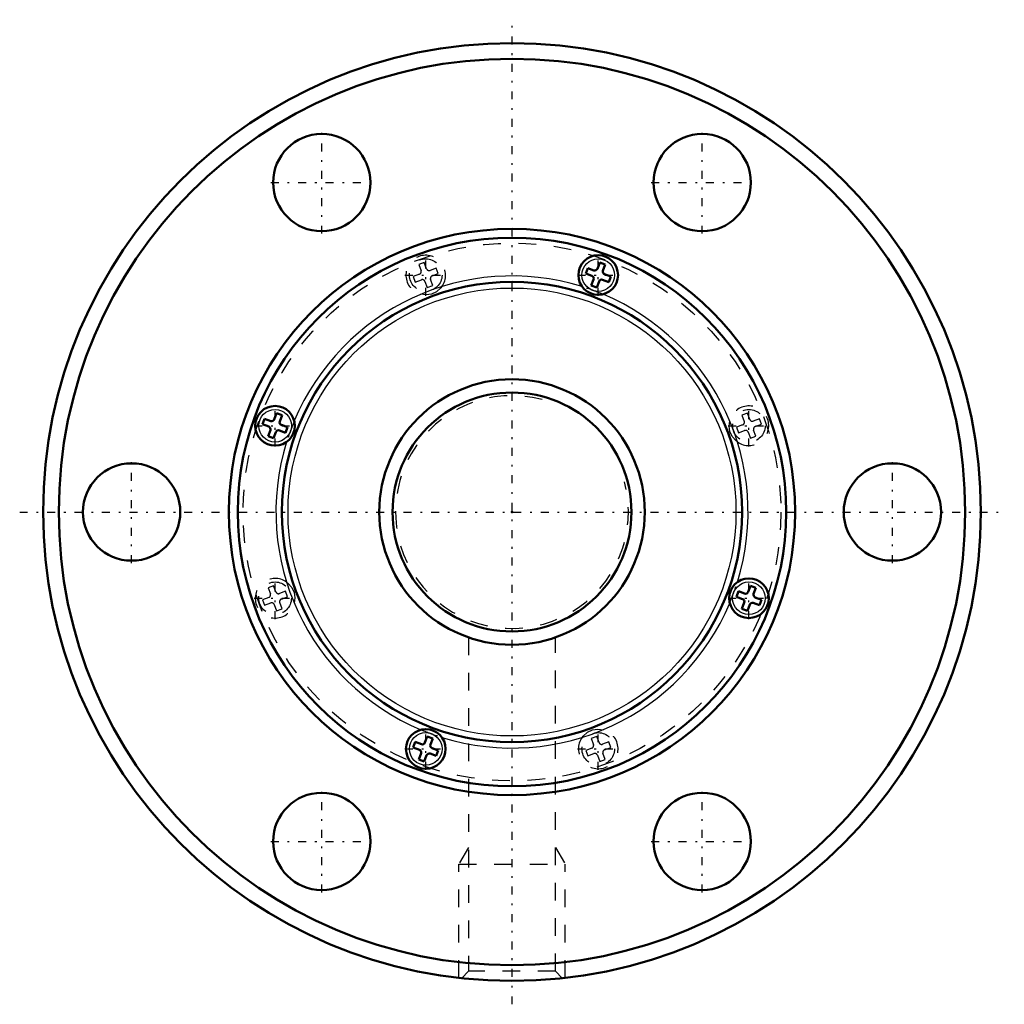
# Model space of a CAD drawing. Header units: millimetres. Extents: x -27.8 to 27.8, y -27.8 to 27.8.
import ezdxf

# ---------------------------------------------------------------- set-up
doc = ezdxf.new("R2010")
doc.units = ezdxf.units.MM
doc.linetypes.add('Center', pattern=[1.5, 0.45, -0.5, 0.05, -0.5])
doc.linetypes.add('Dashed', pattern=[2, 1, -1])
for name, color, linetype, lineweight in [('2d ConnectionPoints', 7, 'Continuous', 50), ('AM_0', 7, 'Continuous', 50), ('AM_4', 3, 'Continuous', 25), ('AM_5', 3, 'Continuous', 25), ('AM_7', 7, 'Center', 25), ('AM_9', 6, 'Dashed', 25)]:
    doc.layers.add(name, color=color, linetype=linetype, lineweight=lineweight)

# ---------------------------------------------------------------- blocks, each defined once
blk = doc.blocks.new('1_CNF1530_6ZZ_Nut_0_in_CNF1530_6ZZ_90LC7T_000_rev_2')
at = {"layer": 'AM_0'}
for p, q in [((4.956, 14.1), (4.83, 13.752)), ((4.956, 14.1), (5.267, 13.987)), ((5.14, 13.64), (5.267, 13.987)), ((4.277, 13.783), (4.164, 13.473)), ((4.164, 13.473), (4.512, 13.347)), ((4.625, 13.657), (4.277, 13.783)), ((5.583, 13.308), (5.236, 13.435)), ((4.608, 13.142), (4.481, 12.794)), ((4.791, 12.681), (4.918, 13.029)), ((5.123, 13.124), (5.47, 12.998)), ((5.47, 12.998), (5.583, 13.308)), ((4.481, 12.794), (4.791, 12.681)), ((-13.308, 5.583), (-13.435, 5.236)), ((-13.308, 5.583), (-12.998, 5.47)), ((-13.987, 5.267), (-14.1, 4.956)), ((-13.64, 5.14), (-13.987, 5.267)), ((-13.124, 5.123), (-12.998, 5.47)), ((-14.1, 4.956), (-13.752, 4.83)), ((-13.657, 4.625), (-13.783, 4.277)), ((-13.473, 4.164), (-13.347, 4.512)), ((-13.142, 4.608), (-12.794, 4.481)), ((-12.681, 4.791), (-13.029, 4.918)), ((-12.794, 4.481), (-12.681, 4.791)), ((-13.783, 4.277), (-13.473, 4.164)), ((13.473, -4.164), (13.347, -4.512)), ((13.473, -4.164), (13.783, -4.277)), ((13.657, -4.625), (13.783, -4.277)), ((12.794, -4.481), (12.681, -4.791)), ((12.681, -4.791), (13.029, -4.918)), ((13.142, -4.608), (12.794, -4.481)), ((14.1, -4.956), (13.752, -4.83)), ((13.987, -5.267), (14.1, -4.956)), ((13.124, -5.123), (12.998, -5.47)), ((12.998, -5.47), (13.308, -5.583)), ((13.308, -5.583), (13.435, -5.236)), ((13.64, -5.14), (13.987, -5.267)), ((-4.791, -12.681), (-4.918, -13.029)), ((-4.791, -12.681), (-4.481, -12.794)), ((-4.608, -13.142), (-4.481, -12.794)), ((-5.47, -12.998), (-5.583, -13.308)), ((-5.583, -13.308), (-5.236, -13.435)), ((-5.123, -13.124), (-5.47, -12.998)), ((-4.164, -13.473), (-4.512, -13.347)), ((-5.14, -13.64), (-5.267, -13.987)), ((-4.956, -14.1), (-4.83, -13.752)), ((-4.625, -13.657), (-4.277, -13.783)), ((-4.277, -13.783), (-4.164, -13.473)), ((-5.267, -13.987), (-4.956, -14.1))]:
    blk.add_line(p, q, dxfattribs=at)
for centre, radius in [((0, 0), 26.5), ((0, 0), 25.617), ((-10.75, 18.62), 2.75), ((10.75, 18.62), 2.75), ((0, 0), 16), ((0, 0), 15.5), ((4.874, 13.391), 1.12), ((0, 0), 13), ((-13.391, 4.874), 1.12), ((-21.5, 0), 2.75), ((21.5, 0), 2.75), ((13.391, -4.874), 1.12), ((-4.874, -13.391), 1.12), ((-10.75, -18.62), 2.75), ((10.75, -18.62), 2.75)]:
    blk.add_circle(centre, radius, dxfattribs=at)
for centre, start, end in [((4.68, 13.807), 250, 340), ((5.29, 13.585), 160, 250), ((4.457, 13.196), 340, 70), ((5.068, 12.974), 70, 160), ((-13.585, 5.29), 250, 340), ((-12.974, 5.068), 160, 250), ((-13.807, 4.68), 340, 70), ((-13.196, 4.457), 70, 160), ((12.974, -5.068), 340, 70), ((13.196, -4.457), 250, 340), ((13.807, -4.68), 160, 250), ((13.585, -5.29), 70, 160), ((-5.068, -12.974), 250, 340), ((-4.457, -13.196), 160, 250), ((-5.29, -13.585), 340, 70), ((-4.68, -13.807), 70, 160)]:
    blk.add_arc(centre, 0.16, start, end, dxfattribs=at)
at = {"layer": 'AM_4'}
for centre, radius in [((4.874, 13.391), 0.92), ((0, 0), 12.66), ((-13.391, 4.874), 0.92), ((13.391, -4.874), 0.92), ((-4.874, -13.391), 0.92)]:
    blk.add_circle(centre, radius, dxfattribs=at)
for start, end in [(72.7135, 157.2865), (342.7135, 67.2865), (162.7135, 247.2865), (252.7135, 337.2865)]:
    blk.add_arc((0, 0), 13.34, start, end, dxfattribs=at)
at = {"layer": 'AM_5', "linetype": 'Dashed'}
for p, q in [((-2.459, -18.962), (-3, -19.9)), ((2.459, -18.962), (3, -19.9)), ((-3, -26.33), (-3, -19.9)), ((-3, -19.9), (3, -19.9)), ((3, -26.33), (3, -19.9))]:
    blk.add_line(p, q, dxfattribs=at)
at = {"layer": 'AM_7'}
for p, q in [((0, -27.825), (0, 27.825)), ((-10.75, 15.732), (-10.75, 21.507)), ((10.75, 15.732), (10.75, 21.507)), ((-13.637, 18.62), (-7.863, 18.62)), ((7.862, 18.62), (13.637, 18.62)), ((-4.874, 12.215), (-4.874, 14.567)), ((4.874, 12.215), (4.874, 14.567)), ((-6.05, 13.391), (-3.698, 13.391)), ((3.698, 13.391), (6.05, 13.391)), ((-13.391, 3.698), (-13.391, 6.05)), ((13.391, 3.698), (13.391, 6.05)), ((-14.567, 4.874), (-12.215, 4.874)), ((12.215, 4.874), (14.567, 4.874)), ((-21.5, -2.888), (-21.5, 2.887)), ((21.5, -2.888), (21.5, 2.887)), ((-27.825, 0), (27.825, 0)), ((-13.391, -6.05), (-13.391, -3.698)), ((13.391, -6.05), (13.391, -3.698)), ((-14.567, -4.874), (-12.215, -4.874)), ((12.215, -4.874), (14.567, -4.874)), ((-4.874, -14.567), (-4.874, -12.215)), ((4.874, -14.567), (4.874, -12.215)), ((-6.05, -13.391), (-3.698, -13.391)), ((3.698, -13.391), (6.05, -13.391)), ((-10.75, -21.507), (-10.75, -15.732)), ((10.75, -21.507), (10.75, -15.732)), ((-13.637, -18.62), (-7.863, -18.62)), ((7.862, -18.62), (13.637, -18.62))]:
    blk.add_line(p, q, dxfattribs=at)
at = {"layer": 'AM_9'}
for p, q in [((-4.956, 14.1), (-5.267, 13.987)), ((-5.267, 13.987), (-5.14, 13.64)), ((-4.83, 13.752), (-4.956, 14.1)), ((-5.236, 13.435), (-5.583, 13.308)), ((-4.277, 13.783), (-4.625, 13.657)), ((-4.512, 13.347), (-4.164, 13.473)), ((-4.164, 13.473), (-4.277, 13.783)), ((-5.583, 13.308), (-5.47, 12.998)), ((-5.47, 12.998), (-5.123, 13.124)), ((-4.918, 13.029), (-4.791, 12.681)), ((-4.481, 12.794), (-4.608, 13.142)), ((-4.791, 12.681), (-4.481, 12.794)), ((13.308, 5.583), (12.998, 5.47)), ((13.435, 5.236), (13.308, 5.583)), ((12.998, 5.47), (13.124, 5.123)), ((13.987, 5.267), (13.64, 5.14)), ((14.1, 4.956), (13.987, 5.267)), ((13.029, 4.918), (12.681, 4.791)), ((12.681, 4.791), (12.794, 4.481)), ((12.794, 4.481), (13.142, 4.608)), ((13.347, 4.512), (13.473, 4.164)), ((13.783, 4.277), (13.657, 4.625)), ((13.752, 4.83), (14.1, 4.956)), ((13.473, 4.164), (13.783, 4.277)), ((-13.473, -4.164), (-13.783, -4.277)), ((-13.783, -4.277), (-13.657, -4.625)), ((-13.347, -4.512), (-13.473, -4.164)), ((-13.752, -4.83), (-14.1, -4.956)), ((-14.1, -4.956), (-13.987, -5.267)), ((-12.794, -4.481), (-13.142, -4.608)), ((-13.029, -4.918), (-12.681, -4.791)), ((-12.681, -4.791), (-12.794, -4.481)), ((-13.987, -5.267), (-13.64, -5.14)), ((-13.435, -5.236), (-13.308, -5.583)), ((-13.308, -5.583), (-12.998, -5.47)), ((-12.998, -5.47), (-13.124, -5.123)), ((-2.459, -7.086), (-2.459, -25.959)), ((2.459, -25.959), (2.459, -7.086)), ((4.791, -12.681), (4.481, -12.794)), ((4.481, -12.794), (4.608, -13.142)), ((4.918, -13.029), (4.791, -12.681)), ((4.512, -13.347), (4.164, -13.473)), ((5.47, -12.998), (5.123, -13.124)), ((5.236, -13.435), (5.583, -13.308)), ((5.583, -13.308), (5.47, -12.998)), ((4.164, -13.473), (4.277, -13.783)), ((4.277, -13.783), (4.625, -13.657)), ((4.83, -13.752), (4.956, -14.1)), ((5.267, -13.987), (5.14, -13.64)), ((4.956, -14.1), (5.267, -13.987)), ((-2.459, -25.959), (-2.842, -26.342)), ((2.459, -25.959), (-2.459, -25.959)), ((2.843, -26.343), (2.459, -25.959))]:
    blk.add_line(p, q, dxfattribs=at)
for points in [[(-3.964, 12.737), (-4.016, 12.67), (-4.276, 12.444), (-4.554, 12.317), (-4.855, 12.271), (-5.151, 12.305)], [(12.737, 3.964), (12.67, 4.016), (12.444, 4.276), (12.317, 4.554), (12.271, 4.855), (12.305, 5.151)], [(-12.737, -3.964), (-12.67, -4.016), (-12.444, -4.276), (-12.317, -4.554), (-12.271, -4.855), (-12.305, -5.151)], [(3.964, -12.737), (4.016, -12.67), (4.276, -12.444), (4.554, -12.317), (4.855, -12.271), (5.151, -12.305)]]:
    blk.add_lwpolyline(points, dxfattribs=at)
for centre, radius in [((0, 0), 15.2), ((-4.874, 13.391), 0.92), ((13.391, 4.874), 0.92), ((-13.391, -4.874), 0.92), ((4.874, -13.391), 0.92)]:
    blk.add_circle(centre, radius, dxfattribs=at)
for centre, radius, start, end in [((-4.874, 13.391), 1.12, 324.3247, 255.6753), ((-5.29, 13.585), 0.16, 290, 20), ((-4.68, 13.807), 0.16, 200, 290), ((-5.068, 12.974), 0.16, 20, 110), ((-4.457, 13.196), 0.16, 110, 200), ((0, 0), 13.34, 67.2865, 72.7135), ((13.391, 4.874), 1.12, 234.3247, 165.6753), ((0, 0), 13.34, 157.2865, 162.7135), ((12.974, 5.068), 0.16, 290, 20), ((13.585, 5.29), 0.16, 200, 290), ((13.196, 4.457), 0.16, 20, 110), ((13.807, 4.68), 0.16, 110, 200), ((-13.391, -4.874), 1.12, 54.3247, 345.6753), ((0, 0), 13.34, 337.2865, 342.7135), ((-13.807, -4.68), 0.16, 290, 20), ((-13.196, -4.457), 0.16, 200, 290), ((-12.974, -5.068), 0.16, 110, 200), ((-13.585, -5.29), 0.16, 20, 110), ((0, 0), 13.34, 247.2865, 252.7135), ((4.874, -13.391), 1.12, 144.3247, 75.6753), ((4.457, -13.196), 0.16, 290, 20), ((5.068, -12.974), 0.16, 200, 290), ((4.68, -13.807), 0.16, 20, 110), ((5.29, -13.585), 0.16, 110, 200)]:
    blk.add_arc(centre, radius, start, end, dxfattribs=at)
blk = doc.blocks.new('2_CNF1530_60ZZ0_Shaft_0_in_CNF1530_6ZZ_90LC7T_000_rev_2')
at = {"layer": 'AM_0'}
for radius in [7.5, 6.75]:
    blk.add_circle((0, 0), radius, dxfattribs=at)
at = {"layer": 'AM_5', "linetype": 'Dashed'}
blk.add_arc((0, 0), 6.58, 75, 15, dxfattribs=at)

msp = doc.modelspace()

# ---------------------------------------------------------------- linework, layer by layer
at = {"layer": '2d ConnectionPoints'}
msp.add_point((0, 0), dxfattribs=at)

# ---------------------------------------------------------------- block references
for name in ['1_CNF1530_6ZZ_Nut_0_in_CNF1530_6ZZ_90LC7T_000_rev_2', '2_CNF1530_60ZZ0_Shaft_0_in_CNF1530_6ZZ_90LC7T_000_rev_2']:
    msp.add_blockref(name, (0, 0))

doc.saveas('drawing.dxf')
